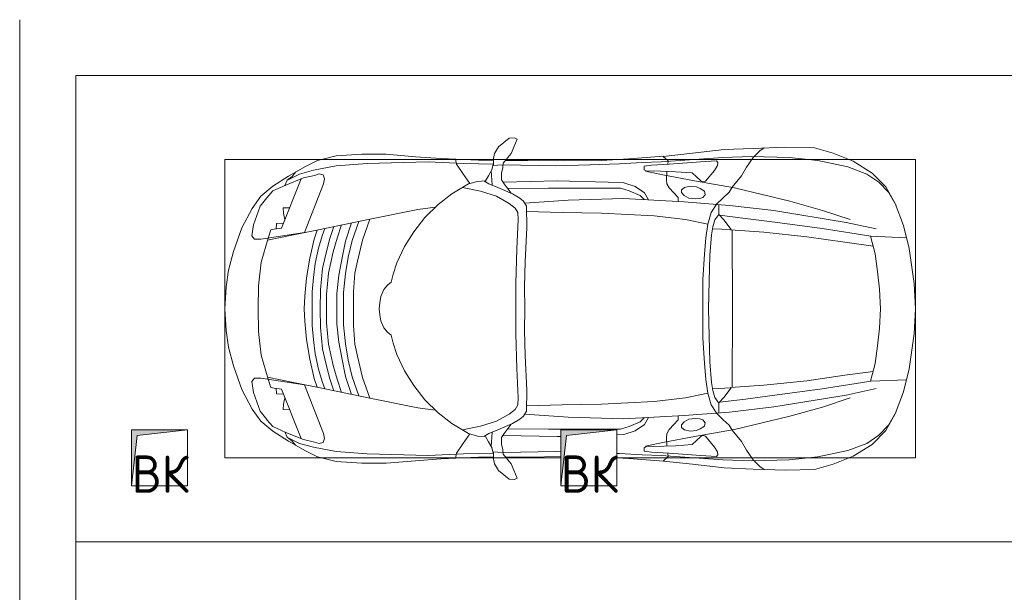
# Model space of a CAD drawing. Header units: millimetres. Extents: x -32229 to 170644, y -13689 to 125138.
# Tile 29 of 208: x -6265 to -989, y 61979 to 65050. Entities that reach past the tile are written whole.
import ezdxf

# ---------------------------------------------------------------- set-up
doc = ezdxf.new("R2010")
doc.units = ezdxf.units.MM
for name, color, linetype, lineweight in [('A-ANNO-NOTE', 7, 'Continuous', 18), ('A-DETL-GENF', 7, 'Continuous', 18), ('A-FLOR', 7, 'Continuous', 18), ('C-PRKG', 7, 'Continuous', 18), ('M-EQPM', 7, 'Continuous', 18)]:
    doc.layers.add(name, color=color, linetype=linetype, lineweight=lineweight)
doc.styles.add('GOST Common', font='GOST_Common.ttf', dxfattribs={"height": 200})

# ---------------------------------------------------------------- blocks, each defined once
blk = doc.blocks.new('АР_Машиноместо - 4900x2400_М__5300х2500_-V54--01 ЭО')
at = {"layer": 'A-DETL-GENF', "color": 253, "lineweight": 13, "true_color": 0xaaaaaa}
for p, q in [((1044.2, -818.6), (943.3, -845.1)), ((1132.7, -806), (1044.2, -818.6)), ((1250, -800), (1132.7, -806)), ((1250, -800), (1367.3, -806)), ((1367.3, -806), (1455.8, -818.6)), ((1455.8, -818.6), (1556.7, -845.1)), ((815.8, -891), (711.9, -946.2)), ((943.3, -845.1), (815.8, -891)), ((1556.7, -845.1), (1684.2, -891)), ((1684.2, -891), (1788.1, -946.2)), ((711.9, -946.2), (647.2, -992.8)), ((859, -944.1), (800.1, -952.6)), ((877.7, -958.9), (859, -944.1)), ((1622.3, -958.9), (1641, -944.1)), ((1641, -944.1), (1699.9, -952.6)), ((1788.1, -946.2), (1852.8, -992.8)), ((647.2, -992.8), (593.2, -1056.8)), ((700.9, -989.1), (655, -1024.3)), ((800.1, -952.6), (700.9, -989.1)), ((841.1, -1225.9), (877.7, -991.4)), ((1000.2, -994.5), (871.4, -1031.3)), ((877.7, -991.4), (877.7, -958.9)), ((1127.4, -979.8), (1000.2, -994.5)), ((1250, -977.6), (1127.4, -979.8)), ((1250, -977.6), (1372.6, -979.8)), ((1372.6, -979.8), (1499.8, -994.5)), ((1499.8, -994.5), (1628.6, -1031.3)), ((1622.3, -991.4), (1622.3, -958.9)), ((1658.9, -1225.9), (1622.3, -991.4)), ((1699.9, -952.6), (1799.1, -989.1)), ((1799.1, -989.1), (1845, -1024.3)), ((1852.8, -992.8), (1906.8, -1056.8)), ((654.7, -1024.4), (617.9, -1057.3)), ((882.6, -1027.5), (853.8, -1167.4)), ((1617.4, -1027.5), (1646.2, -1167.4)), ((1845.3, -1024.4), (1882.1, -1057.3)), ((593.2, -1056.8), (539.3, -1140.4)), ((617.9, -1057.3), (586.9, -1126.3)), ((1882.1, -1057.3), (1913.1, -1126.3)), ((1906.8, -1056.8), (1960.7, -1140.4)), ((539.3, -1140.4), (487.4, -1232.1)), ((540.4, -1159.6), (516.2, -1180.5)), ((561.3, -1132.6), (540.4, -1159.6)), ((586.9, -1126.3), (548.2, -1220.1)), ((589, -1121.6), (561.3, -1132.6)), ((1911, -1121.6), (1938.7, -1132.6)), ((1913.1, -1126.3), (1951.8, -1220.1)), ((1938.7, -1132.6), (1959.6, -1159.6)), ((1959.6, -1159.6), (1983.8, -1180.5)), ((1960.7, -1140.4), (2012.6, -1232.1)), ((853.8, -1167.4), (826.8, -1300.9)), ((1646.2, -1167.4), (1673.2, -1300.9)), ((487.4, -1232.1), (455.7, -1296.1)), ((548.2, -1220.1), (535, -1280.6)), ((580.7, -1327.1), (841.1, -1225.9)), ((978.6, -1254.6), (876.3, -1278.7)), ((1084.1, -1236), (978.6, -1254.6)), ((1182.5, -1227.5), (1084.1, -1236)), ((1250, -1223.7), (1182.5, -1227.5)), ((1250, -1223.7), (1317.5, -1227.5)), ((1317.5, -1227.5), (1415.9, -1236)), ((1415.9, -1236), (1521.4, -1254.6)), ((1521.4, -1254.6), (1623.7, -1278.7)), ((1919.3, -1327.1), (1658.9, -1225.9)), ((1951.8, -1220.1), (1965, -1280.6)), ((2012.6, -1232.1), (2044.3, -1296.1)), ((455.7, -1296.1), (430.8, -1396.6)), ((535, -1280.6), (527.2, -1305.2)), ((527.2, -1305.2), (531.8, -1326)), ((826.8, -1300.9), (770, -1576.5)), ((876.3, -1278.7), (828.3, -1293.7)), ((925.2, -1301.6), (859.1, -1321.2)), ((1007.1, -1283.7), (925.2, -1301.6)), ((1083.6, -1274.6), (1007.1, -1283.7)), ((1148.3, -1312.4), (1035, -1323.2)), ((1159.1, -1267.9), (1083.6, -1274.6)), ((1250, -1309.3), (1148.3, -1312.4)), ((1250, -1266.6), (1159.1, -1267.9)), ((1250, -1266.6), (1340.9, -1267.9)), ((1250, -1309.3), (1351.7, -1312.4)), ((1340.9, -1267.9), (1416.4, -1274.6)), ((1351.7, -1312.4), (1465, -1323.2)), ((1416.4, -1274.6), (1492.9, -1283.7)), ((1492.9, -1283.7), (1574.8, -1301.6)), ((1574.8, -1301.6), (1640.9, -1321.2)), ((1623.7, -1278.7), (1671.7, -1293.7)), ((1673.2, -1300.9), (1730, -1576.5)), ((1965, -1280.6), (1972.8, -1305.2)), ((1972.8, -1305.2), (1968.2, -1326)), ((2044.3, -1296.1), (2069.2, -1396.6)), ((531.8, -1326), (554.4, -1333.3)), ((554.4, -1333.3), (580.7, -1327.1)), ((873.8, -1361.2), (809.9, -1383.1)), ((859.1, -1321.2), (819.9, -1334.4)), ((958.3, -1341.1), (873.8, -1361.2)), ((1059, -1354.8), (945.3, -1380.6)), ((1035, -1323.2), (958.3, -1341.1)), ((1174.5, -1344.2), (1059, -1354.8)), ((1250, -1344.9), (1174.5, -1344.2)), ((1250, -1344.9), (1325.5, -1344.2)), ((1325.5, -1344.2), (1441, -1354.8)), ((1441, -1354.8), (1554.7, -1380.6)), ((1465, -1323.2), (1541.7, -1341.1)), ((1541.7, -1341.1), (1626.2, -1361.2)), ((1626.2, -1361.2), (1690.1, -1383.1)), ((1640.9, -1321.2), (1680.1, -1334.4)), ((1945.6, -1333.3), (1919.3, -1327.1)), ((1968.2, -1326), (1945.6, -1333.3)), ((430.8, -1396.6), (422, -1534.1)), ((871.4, -1401.1), (800.5, -1424.6)), ((945.3, -1380.6), (871.4, -1401.1)), ((1070, -1410.4), (986.2, -1425.6)), ((1168.3, -1399.8), (1070, -1410.4)), ((1250, -1400.1), (1168.3, -1399.8)), ((1250, -1400.1), (1331.7, -1399.8)), ((1331.7, -1399.8), (1430, -1410.4)), ((1430, -1410.4), (1513.8, -1425.6)), ((1554.7, -1380.6), (1628.6, -1401.1)), ((1628.6, -1401.1), (1699.5, -1424.6)), ((2069.2, -1396.6), (2078, -1534.1)), ((887, -1446.5), (790.4, -1477.3)), ((973.4, -1459.7), (884.3, -1480.8)), ((986.2, -1425.6), (887, -1446.5)), ((1061.9, -1445.7), (973.4, -1459.7)), ((1163.9, -1435.1), (1061.9, -1445.7)), ((1250, -1435.1), (1163.9, -1435.1)), ((1250, -1435.1), (1336.1, -1435.1)), ((1336.1, -1435.1), (1438.1, -1445.7)), ((1438.1, -1445.7), (1526.6, -1459.7)), ((1513.8, -1425.6), (1613, -1446.5)), ((1526.6, -1459.7), (1615.7, -1480.8)), ((1613, -1446.5), (1709.6, -1477.3)), ((884.3, -1480.8), (782, -1518.1)), ((994.9, -1509.3), (881.7, -1536.4)), ((1060, -1496.1), (994.9, -1509.3)), ((1159.3, -1489.1), (1060, -1496.1)), ((1250, -1488.3), (1159.3, -1489.1)), ((1250, -1488.3), (1340.7, -1489.1)), ((1340.7, -1489.1), (1440, -1496.1)), ((1440, -1496.1), (1505.1, -1509.3)), ((1505.1, -1509.3), (1618.3, -1536.4)), ((1615.7, -1480.8), (1718, -1518.1)), ((422, -1534.1), (422, -1662.9)), ((770, -1576.5), (718.3, -1834.2)), ((881.7, -1536.4), (770, -1576.5)), ((1618.3, -1536.4), (1730, -1576.5)), ((1730, -1576.5), (1781.7, -1834.2)), ((2078, -1534.1), (2078, -1662.9)), ((1217.8, -1629.1), (1184.7, -1635.7)), ((1217.8, -1629.1), (1250, -1626.8)), ((1282.2, -1629.1), (1250, -1626.8)), ((1282.2, -1629.1), (1315.3, -1635.7)), ((422, -1662.9), (434.8, -1820.7)), ((1123.5, -1670.9), (1107.2, -1689.8)), ((1147.5, -1650.5), (1123.5, -1670.9)), ((1184.7, -1635.7), (1147.5, -1650.5)), ((1315.3, -1635.7), (1352.5, -1650.5)), ((1352.5, -1650.5), (1376.5, -1670.9)), ((1376.5, -1670.9), (1392.8, -1689.8)), ((2078, -1662.9), (2065.2, -1820.7)), ((1004.2, -1721.4), (917, -1761.1)), ((1064.9, -1700.5), (1004.2, -1721.4)), ((1107.2, -1689.8), (1064.9, -1700.5)), ((1392.8, -1689.8), (1435.1, -1700.5)), ((1435.1, -1700.5), (1495.8, -1721.4)), ((1495.8, -1721.4), (1583, -1761.1)), ((917, -1761.1), (837.5, -1812.1)), ((1583, -1761.1), (1662.5, -1812.1)), ((434.8, -1820.7), (444.9, -1956.8)), ((718.3, -1834.2), (705.7, -1926.7)), ((837.5, -1812.1), (761.1, -1871.7)), ((1662.5, -1812.1), (1738.9, -1871.7)), ((1781.7, -1834.2), (1794.3, -1926.7)), ((2065.2, -1820.7), (2055.1, -1956.8)), ((761.1, -1871.7), (690.7, -1941.6)), ((1738.9, -1871.7), (1809.3, -1941.6)), ((690.7, -1941.6), (634.6, -2015)), ((1809.3, -1941.6), (1865.4, -2015)), ((444.9, -1956.8), (453, -2159.1)), ((2055.1, -1956.8), (2047, -2159.1)), ((475.1, -2041), (447.5, -2034.4)), ((525.5, -2074.6), (475.1, -2041)), ((634.6, -2015), (580.7, -2105.7)), ((1865.4, -2015), (1919.3, -2105.7)), ((1974.5, -2074.6), (2024.9, -2041)), ((2024.9, -2041), (2052.5, -2034.4)), ((578.8, -2112.6), (525.5, -2074.6)), ((580.7, -2105.7), (567.1, -2153.8)), ((619.7, -2168.6), (600.3, -2072.7)), ((1880.3, -2168.6), (1899.7, -2072.7)), ((1919.3, -2105.7), (1932.9, -2153.8)), ((1921.2, -2112.6), (1974.5, -2074.6)), ((453, -2159.1), (455, -2238.9)), ((567.1, -2153.8), (564.3, -2195.4)), ((1932.9, -2153.8), (1935.7, -2195.4)), ((2047, -2159.1), (2045, -2238.9)), ((536.7, -2211.8), (505.1, -2230)), ((564.3, -2195.4), (536.7, -2211.8)), ((579.9, -2213.8), (564.9, -2186.5)), ((600.8, -2263), (579.9, -2213.8)), ((647.3, -2254.2), (619.7, -2168.6)), ((1852.7, -2254.2), (1880.3, -2168.6)), ((1899.2, -2263), (1920.1, -2213.8)), ((1920.1, -2213.8), (1935.1, -2186.5)), ((1935.7, -2195.4), (1963.3, -2211.8)), ((1963.3, -2211.8), (1994.9, -2230)), ((335.2, -2322.3), (381.7, -2266.4)), ((381.7, -2266.4), (417.4, -2243.4)), ((417.4, -2243.4), (445.1, -2238.7)), ((445.1, -2238.7), (481.8, -2239.5)), ((505.1, -2230), (467.5, -2239.2)), ((482, -2235.6), (479.1, -2288.7)), ((586.6, -2231.3), (510.1, -2227.1)), ((633.8, -2340.5), (600.8, -2263)), ((685.1, -2322.3), (647.3, -2254.2)), ((1814.9, -2322.3), (1852.7, -2254.2)), ((1866.2, -2340.5), (1899.2, -2263)), ((1913.4, -2231.3), (1989.9, -2227.1)), ((1994.9, -2230), (2032.5, -2239.2)), ((2018, -2235.6), (2020.9, -2288.7)), ((2054.9, -2238.7), (2018.2, -2239.5)), ((2082.6, -2243.4), (2054.9, -2238.7)), ((2118.3, -2266.4), (2082.6, -2243.4)), ((2164.8, -2322.3), (2118.3, -2266.4)), ((449.8, -2306.1), (417.4, -2333.8)), ((470, -2290), (449.8, -2306.1)), ((454.5, -2423.6), (456, -2301.1)), ((493.6, -2288.6), (470, -2290)), ((523.3, -2281.2), (493.6, -2288.6)), ((559, -2282.6), (523.3, -2281.2)), ((580.6, -2296), (559, -2282.6)), ((630.6, -2332.9), (580.6, -2296)), ((603.5, -2534.3), (606.1, -2314.9)), ((1869.4, -2332.9), (1919.4, -2296)), ((1896.5, -2534.3), (1893.9, -2314.9)), ((1919.4, -2296), (1941, -2282.6)), ((1941, -2282.6), (1976.7, -2281.2)), ((1976.7, -2281.2), (2006.4, -2288.6)), ((2006.4, -2288.6), (2030, -2290)), ((2030, -2290), (2050.2, -2306.1)), ((2045.5, -2423.6), (2044, -2301.1)), ((2050.2, -2306.1), (2082.6, -2333.8)), ((333.1, -2350.6), (335.2, -2322.3)), ((341.2, -2366.2), (333.1, -2350.6)), ((384.4, -2347.9), (341.2, -2366.2)), ((417.4, -2333.8), (384.4, -2347.9)), ((656.7, -2380.3), (633.8, -2340.5)), ((710, -2355.4), (685.1, -2322.3)), ((734.3, -2368.8), (710, -2355.4)), ((772.7, -2371.5), (734.3, -2368.8)), ((929.1, -2364.1), (772.7, -2371.5)), ((1115.2, -2358.7), (929.1, -2364.1)), ((1250, -2357.8), (1115.2, -2358.7)), ((1250, -2357.8), (1384.8, -2358.7)), ((1384.8, -2358.7), (1570.9, -2364.1)), ((1570.9, -2364.1), (1727.3, -2371.5)), ((1727.3, -2371.5), (1765.7, -2368.8)), ((1765.7, -2368.8), (1790, -2355.4)), ((1790, -2355.4), (1814.9, -2322.3)), ((1843.3, -2380.3), (1866.2, -2340.5)), ((2082.6, -2333.8), (2115.6, -2347.9)), ((2115.6, -2347.9), (2158.8, -2366.2)), ((2158.8, -2366.2), (2166.9, -2350.6)), ((2166.9, -2350.6), (2164.8, -2322.3)), ((456.7, -2600), (454.5, -2423.6)), ((672.8, -2399.7), (656.7, -2380.3)), ((684.8, -2406.5), (667.8, -2638.3)), ((700.6, -2415.4), (672.8, -2399.7)), ((813.8, -2416.7), (700.6, -2415.4)), ((999.2, -2409.3), (813.8, -2416.7)), ((1132.7, -2404.6), (999.2, -2409.3)), ((1250, -2406.6), (1132.7, -2404.6)), ((1250, -2406.6), (1367.3, -2404.6)), ((1367.3, -2404.6), (1500.8, -2409.3)), ((1500.8, -2409.3), (1686.2, -2416.7)), ((1686.2, -2416.7), (1799.4, -2415.4)), ((1799.4, -2415.4), (1827.2, -2399.7)), ((1815.2, -2406.5), (1832.2, -2638.3)), ((1827.2, -2399.7), (1843.3, -2380.3)), ((2043.2, -2613.6), (2045.5, -2423.6)), ((604.4, -2850.8), (603.5, -2534.3)), ((1895.6, -2850.8), (1896.5, -2534.3)), ((2043.9, -2818.3), (2043.2, -2613.6)), ((667.8, -2638.3), (659.3, -2936)), ((1832.2, -2638.3), (1840.7, -2936)), ((2054, -2964.8), (2043.9, -2818.3)), ((446, -2964.8), (450.4, -2900)), ((604.4, -2919.4), (604.4, -2850.8)), ((1895.6, -2919.4), (1895.6, -2850.8)), ((618.7, -2966.7), (604.4, -2919.4)), ((659.3, -2936), (676.4, -3260.1)), ((1840.7, -2936), (1823.6, -3260.1)), ((1881.3, -2966.7), (1895.6, -2919.4)), ((432.8, -3149.3), (446, -2964.8)), ((643.6, -3024.6), (618.7, -2966.7)), ((1856.4, -3024.6), (1881.3, -2966.7)), ((2067.2, -3149.3), (2054, -2964.8)), ((485.6, -3046.1), (480.8, -3085)), ((504.5, -3046.6), (485.6, -3046.1)), ((512.2, -3061.4), (504.5, -3046.6)), ((665.1, -3046.1), (643.6, -3024.6)), ((1834.9, -3046.1), (1856.4, -3024.6)), ((1987.8, -3061.4), (1995.5, -3046.6)), ((1995.5, -3046.6), (2014.4, -3046.1)), ((2014.4, -3046.1), (2019.2, -3085)), ((480.8, -3085), (474.8, -3179.9)), ((510.9, -3094.6), (512.2, -3061.4)), ((515.3, -3213.7), (510.9, -3094.6)), ((1984.7, -3213.7), (1989.1, -3094.6)), ((1989.1, -3094.6), (1987.8, -3061.4)), ((2019.2, -3085), (2025.2, -3179.9)), ((415.7, -3305.9), (432.8, -3149.3)), ((456.9, -3174.2), (432.9, -3148.3)), ((558.4, -3165.4), (513.6, -3168)), ((579.5, -3167.7), (558.4, -3165.4)), ((1920.5, -3167.7), (1941.6, -3165.4)), ((1941.6, -3165.4), (1986.4, -3168)), ((2043.1, -3174.2), (2067.1, -3148.3)), ((2084.3, -3305.9), (2067.1, -3148.3)), ((475.2, -3173.5), (456.9, -3174.2)), ((474.8, -3179.9), (462.2, -3347.3)), ((522.2, -3303.2), (515.3, -3213.7)), ((601.7, -3179.4), (579.5, -3167.7)), ((654.5, -3228.1), (601.7, -3179.4)), ((1845.5, -3228.1), (1898.3, -3179.4)), ((1898.3, -3179.4), (1920.5, -3167.7)), ((1977.8, -3303.2), (1984.7, -3213.7)), ((2024.8, -3173.5), (2043.1, -3174.2)), ((2025.2, -3179.9), (2037.8, -3347.3)), ((599.8, -3262.3), (593.6, -3292.5)), ((612.1, -3245.7), (599.8, -3262.3)), ((626.8, -3246.1), (612.1, -3245.7)), ((643.2, -3259.9), (626.8, -3246.1)), ((657.2, -3286.3), (643.2, -3259.9)), ((674.6, -3227.6), (654.5, -3228.1)), ((676.4, -3260.1), (695.7, -3502.8)), ((1823.6, -3260.1), (1804.3, -3502.8)), ((1825.4, -3227.6), (1845.5, -3228.1)), ((1842.8, -3286.3), (1856.8, -3259.9)), ((1856.8, -3259.9), (1873.2, -3246.1)), ((1873.2, -3246.1), (1887.9, -3245.7)), ((1887.9, -3245.7), (1900.2, -3262.3)), ((1900.2, -3262.3), (1906.4, -3292.5)), ((397.1, -3474.2), (415.7, -3305.9)), ((564.6, -3349.7), (522.2, -3303.2)), ((593.6, -3292.5), (597.1, -3327.4)), ((661.1, -3321.2), (657.2, -3286.3)), ((658.7, -3344.5), (661.1, -3321.2)), ((1838.9, -3321.2), (1842.8, -3286.3)), ((1841.3, -3344.5), (1838.9, -3321.2)), ((1906.4, -3292.5), (1902.9, -3327.4)), ((1935.4, -3349.7), (1977.8, -3303.2)), ((2102.9, -3474.2), (2084.3, -3305.9)), ((462.2, -3347.3), (456.6, -3434.5)), ((508, -3422.8), (566.8, -3375.1)), ((569.7, -3360.7), (564.6, -3349.7)), ((566.8, -3375.1), (569.7, -3360.7)), ((597.1, -3327.4), (605.2, -3346.8)), ((605.2, -3346.8), (620, -3369.3)), ((620, -3369.3), (638.7, -3372.5)), ((638.7, -3372.5), (654.1, -3360.7)), ((654.1, -3360.7), (658.7, -3344.5)), ((1845.9, -3360.7), (1841.3, -3344.5)), ((1861.3, -3372.5), (1845.9, -3360.7)), ((1880, -3369.3), (1861.3, -3372.5)), ((1894.8, -3346.8), (1880, -3369.3)), ((1902.9, -3327.4), (1894.8, -3346.8)), ((1930.3, -3360.7), (1935.4, -3349.7)), ((1933.2, -3375.1), (1930.3, -3360.7)), ((1992, -3422.8), (1933.2, -3375.1)), ((2037.8, -3347.3), (2043.4, -3434.5)), ((481.5, -3439.1), (508, -3422.8)), ((773, -3424.2), (744.1, -3447.2)), ((811.1, -3414.8), (773, -3424.2)), ((853.3, -3407.2), (811.1, -3414.8)), ((825.6, -3512.1), (821, -3413)), ((965.3, -3397.8), (853.3, -3407.2)), ((1102.5, -3394.3), (965.3, -3397.8)), ((1250, -3391.3), (1102.5, -3394.3)), ((1250, -3391.3), (1397.5, -3394.3)), ((1397.5, -3394.3), (1534.7, -3397.8)), ((1534.7, -3397.8), (1646.7, -3407.2)), ((1646.7, -3407.2), (1688.9, -3414.8)), ((1674.4, -3512.1), (1679, -3413)), ((1688.9, -3414.8), (1727, -3424.2)), ((1727, -3424.2), (1755.7, -3447)), ((2018.5, -3439.1), (1992, -3422.8)), ((390.2, -3630), (397.1, -3474.2)), ((456.6, -3434.5), (466.2, -3441.1)), ((466.2, -3441.1), (481.5, -3439.1)), ((654.7, -3470.4), (624.9, -3501.2)), ((690.2, -3433.7), (654.7, -3470.4)), ((744.1, -3447.2), (691.3, -3447.2)), ((744.3, -3447), (773.2, -3472.4)), ((773.2, -3472.4), (825.6, -3512.1)), ((1726.8, -3472.4), (1674.4, -3512.1)), ((1755.7, -3447), (1726.8, -3472.4)), ((1755.7, -3447.2), (1808.7, -3447.2)), ((1809.8, -3433.7), (1845.3, -3470.4)), ((1845.3, -3470.4), (1875.1, -3501.2)), ((2033.8, -3441.1), (2018.5, -3439.1)), ((2043.4, -3434.5), (2033.8, -3441.1)), ((2109.8, -3630), (2102.9, -3474.2)), ((598.3, -3518.6), (537.9, -3567)), ((624.9, -3501.2), (598.3, -3518.6)), ((840.1, -3687.8), (826.6, -3509.6)), ((1250, -3520.1), (827.2, -3517.2)), ((1250, -3520.1), (1672.8, -3517.2)), ((1659.9, -3687.8), (1673.4, -3509.6)), ((1875.1, -3501.2), (1901.7, -3518.6)), ((1901.7, -3518.6), (1962.1, -3567)), ((537.9, -3567), (491.4, -3594.2)), ((1962.1, -3567), (2008.6, -3594.2)), ((384, -3802.9), (390.2, -3630)), ((438.6, -3629.8), (403.8, -3665.5)), ((491.4, -3594.2), (438.6, -3629.8)), ((2008.6, -3594.2), (2061.4, -3629.8)), ((2061.4, -3629.8), (2096.2, -3665.5)), ((2116, -3802.9), (2109.8, -3630)), ((403.8, -3665.5), (388.1, -3688.4)), ((863.9, -3917.5), (840.1, -3687.8)), ((1636.1, -3917.5), (1659.9, -3687.8)), ((2096.2, -3665.5), (2111.9, -3688.4)), ((387.4, -3958.4), (384, -3802.9)), ((2112.6, -3958.4), (2116, -3802.9)), ((893.6, -4121.6), (863.9, -3917.5)), ((1606.4, -4121.6), (1636.1, -3917.5)), ((416.4, -4059.2), (387.4, -3958.4)), ((2083.6, -4059.2), (2112.6, -3958.4)), ((458.6, -4167), (416.4, -4059.2)), ((2041.4, -4167), (2083.6, -4059.2)), ((522.5, -4267.9), (458.6, -4167)), ((914, -4272.5), (893.6, -4121.6)), ((1586, -4272.5), (1606.4, -4121.6)), ((1977.5, -4267.9), (2041.4, -4167)), ((596.3, -4340.6), (522.5, -4267.9)), ((955.5, -4283.9), (861, -4259.4)), ((861.2, -4260.3), (869.3, -4451.1)), ((1544.5, -4283.9), (1639, -4259.4)), ((1638.8, -4260.3), (1630.7, -4451.1)), ((1903.7, -4340.6), (1977.5, -4267.9)), ((1050.4, -4297.3), (955.5, -4283.9)), ((1146, -4306.7), (1050.4, -4297.3)), ((1250, -4312), (1146, -4306.7)), ((1250, -4312), (1354, -4306.7)), ((1354, -4306.7), (1449.6, -4297.3)), ((1449.6, -4297.3), (1544.5, -4283.9)), ((686, -4391.6), (596.3, -4340.6)), ((1814, -4391.6), (1903.7, -4340.6)), ((804.4, -4436.7), (686, -4391.6)), ((1695.6, -4436.7), (1814, -4391.6)), ((927, -4466.6), (804.4, -4436.7)), ((1114.6, -4493), (927, -4466.6)), ((1385.4, -4493), (1573, -4466.6)), ((1573, -4466.6), (1695.6, -4436.7)), ((1250, -4500), (1114.6, -4493)), ((1250, -4500), (1385.4, -4493))]:
    blk.add_line(p, q, dxfattribs=at)
at = {"layer": 'A-DETL-GENF', "color": 254, "lineweight": 13, "true_color": 0xd4d4d4}
for p, q in [((827.7, -1045), (824.1, -1063.7)), ((871.3, -1031.9), (827.7, -1045)), ((1628.7, -1031.9), (1672.3, -1045)), ((1672.3, -1045), (1675.9, -1063.7)), ((818.8, -1102.9), (554, -1208.1)), ((792.9, -1076.2), (791.2, -1114.5)), ((823.3, -1074.4), (792.9, -1076.2)), ((824.1, -1063.7), (818.8, -1102.9)), ((1675.9, -1063.7), (1681.2, -1102.9)), ((1676.7, -1074.4), (1707.1, -1076.2)), ((1681.2, -1102.9), (1946, -1208.1)), ((1707.1, -1076.2), (1708.8, -1114.5)), ((561.7, -1132.1), (527.9, -1198.6)), ((709.1, -1112.7), (708.2, -1146.9)), ((737.7, -1113.6), (709.1, -1112.7)), ((772.6, -1121.3), (737.7, -1113.6)), ((1727.4, -1121.3), (1762.3, -1113.6)), ((1762.3, -1113.6), (1790.9, -1112.7)), ((1790.9, -1112.7), (1791.8, -1146.9)), ((1938.3, -1132.1), (1972.1, -1198.6)), ((527.9, -1198.6), (507.4, -1274.3)), ((1972.1, -1198.6), (1992.6, -1274.3)), ((507.4, -1274.3), (483.4, -1395.6)), ((1992.6, -1274.3), (2016.6, -1395.6)), ((483.4, -1395.6), (470.9, -1561.4)), ((2016.6, -1395.6), (2029.1, -1561.4)), ((470.9, -1561.4), (462.8, -1889.5)), ((2029.1, -1561.4), (2037.2, -1889.5)), ((462.8, -1889.5), (471.8, -2077.7)), ((2037.2, -1889.5), (2028.2, -2077.7)), ((471.8, -2077.7), (474.5, -2239.3)), ((2028.2, -2077.7), (2025.5, -2239.3)), ((483.3, -2571.4), (478, -2290)), ((570.6, -2291.4), (564.4, -2580.5)), ((1929.4, -2291.4), (1935.6, -2580.5)), ((2016.7, -2571.4), (2022, -2290)), ((728.4, -2415.7), (733.8, -2606.7)), ((1771.6, -2415.7), (1766.2, -2606.7)), ((482.4, -2600), (483.3, -2571.4)), ((564.4, -2580.5), (565, -2600)), ((1935.6, -2580.5), (1928.4, -2853.3)), ((2022.2, -2754.7), (2016.7, -2571.4)), ((733.8, -2606.7), (737.8, -2818.3)), ((1766.2, -2606.7), (1762.2, -2818.3)), ((2026.1, -2913.7), (2022.2, -2754.7)), ((737.8, -2818.3), (752.8, -3099)), ((1762.2, -2818.3), (1747.2, -3099)), ((473.9, -2913.7), (474.2, -2900)), ((573.9, -2900), (575.7, -2937.4)), ((1928.4, -2853.3), (1924.3, -2937.4)), ((466.3, -3036.3), (473.9, -2913.7)), ((575.7, -2937.4), (595.2, -2997.9)), ((1924.3, -2937.4), (1904.8, -2997.9)), ((2033.7, -3036.3), (2026.1, -2913.7)), ((595.2, -2997.9), (629, -3048.1)), ((1904.8, -2997.9), (1871, -3048.1)), ((462, -3136.6), (466.3, -3036.3)), ((512.5, -3053.2), (532.7, -3145.9)), ((629, -3048.1), (666.7, -3069.7)), ((1871, -3048.1), (1833.3, -3069.7)), ((1987.5, -3053.2), (1967.3, -3145.9)), ((2038, -3136.6), (2033.7, -3036.3)), ((752.8, -3099), (771.7, -3268.5)), ((1747.2, -3099), (1728.3, -3268.5)), ((439.5, -3468.5), (462, -3136.6)), ((532.7, -3145.9), (564, -3316.2)), ((1967.3, -3145.9), (1936, -3316.2)), ((2060.5, -3468.5), (2038, -3136.6)), ((771.7, -3268.5), (797.1, -3388.2)), ((1728.3, -3268.5), (1702.9, -3388.2)), ((564, -3316.2), (602.3, -3530.2)), ((1936, -3316.2), (1897.7, -3530.2)), ((957.1, -3368.9), (870, -3377.1)), ((1093.5, -3360.7), (957.1, -3368.9)), ((1250, -3360.7), (1093.5, -3360.7)), ((1250, -3360.7), (1406.5, -3360.7)), ((1406.5, -3360.7), (1542.9, -3368.9)), ((1542.9, -3368.9), (1630, -3377.1)), ((734.6, -3405.8), (688.5, -3435.5)), ((797.1, -3388.2), (734.6, -3405.8)), ((870, -3377.1), (797.1, -3388.2)), ((1630, -3377.1), (1702.9, -3388.2)), ((1702.9, -3388.2), (1765.4, -3405.8)), ((1765.4, -3405.8), (1811.5, -3435.5)), ((434.2, -3623.7), (439.5, -3468.5)), ((749.1, -3450.8), (765.5, -3589.1)), ((1750.9, -3450.8), (1734.5, -3589.1)), ((2065.8, -3623.7), (2060.5, -3468.5)), ((602.3, -3530.2), (673.6, -3827.1)), ((695.7, -3502.8), (723.2, -3741.5)), ((1804.3, -3502.8), (1776.8, -3741.5)), ((1897.7, -3530.2), (1826.4, -3827.1)), ((438.6, -3823.4), (434.2, -3623.7)), ((765.5, -3589.1), (785.7, -3746.6)), ((1734.5, -3589.1), (1714.3, -3746.6)), ((2061.4, -3823.4), (2065.8, -3623.7)), ((723.2, -3741.5), (786.9, -4128.3)), ((1776.8, -3741.5), (1713.1, -4128.3)), ((785.7, -3746.6), (819.4, -4000.8)), ((1714.3, -3746.6), (1680.6, -4000.8)), ((454.7, -3976.8), (438.6, -3823.4)), ((673.6, -3827.1), (722.7, -4001.8)), ((1826.4, -3827.1), (1777.3, -4001.8)), ((2045.3, -3976.8), (2061.4, -3823.4)), ((488.6, -4138.1), (454.7, -3976.8)), ((722.7, -4001.8), (771.7, -4149.8)), ((819.4, -4000.8), (849, -4182.8)), ((1680.6, -4000.8), (1651, -4182.8)), ((1777.3, -4001.8), (1728.3, -4149.8)), ((2011.4, -4138.1), (2045.3, -3976.8)), ((527.8, -4239.8), (488.6, -4138.1)), ((786.9, -4128.3), (821.1, -4289.8)), ((1713.1, -4128.3), (1678.9, -4289.8)), ((1972.2, -4239.8), (2011.4, -4138.1)), ((849, -4182.8), (861.2, -4260.3)), ((1651, -4182.8), (1638.8, -4260.3)), ((571.5, -4303.1), (527.8, -4239.8)), ((1928.5, -4303.1), (1972.2, -4239.8)), ((625, -4354.8), (571.5, -4303.1)), ((1875, -4354.8), (1928.5, -4303.1)), ((696.3, -4395.8), (625, -4354.8)), ((1803.7, -4395.8), (1875, -4354.8))]:
    blk.add_line(p, q, dxfattribs=at)
at = {"layer": 'C-PRKG', "color": 253, "lineweight": 13, "true_color": 0xaaaaaa}
for p, q in [((2500, 0), (0, 0)), ((0, 0), (0, -5300)), ((2500, 0), (2500, -5300)), ((450, -800), (450, -2600)), ((450, -800), (2050, -800)), ((2050, -800), (2050, -4500)), ((450, -2900), (450, -4500)), ((450, -4500), (2050, -4500))]:
    blk.add_line(p, q, dxfattribs=at)
blk = doc.blocks.new('АР_Машиноместо - 4900x2400_М__5300х2500_-3113489--01 ЭО')
at = {"layer": 'C-PRKG', "color": 253, "lineweight": 13, "true_color": 0xaaaaaa}
for p, q in [((0, 0), (0, 5300)), ((2500, 0), (0, 0))]:
    blk.add_line(p, q, dxfattribs=at)
blk = doc.blocks.new('АР_Канал вертикальный прямоугольный - ВК-5095531--01 ЭО')
at = {"layer": 'M-EQPM', "lineweight": 13, "true_color": 0xe2e2e2}
blk.add_hatch(color=254, dxfattribs=at).paths.add_polyline_path([(-150, -150), (-120, 120), (150, 150), (-150, 150)])
at = {"layer": 'M-EQPM', "color": 253, "lineweight": 13, "true_color": 0xaaaaaa}
for p, q in [((150, 150), (-150, 150)), ((-150, 150), (-150, -150)), ((150, 150), (-150, 150)), ((-150, 150), (-150, -150)), ((-150, -150), (-150, 150)), ((-150, 150), (150, 150)), ((-150, -150), (-120, 120)), ((-150, -150), (-120, 120)), ((-120, 120), (150, 150)), ((-120, 120), (150, 150)), ((150, -150), (150, 150)), ((150, 150), (150, -150)), ((-150, -150), (150, -150)), ((150, -150), (-150, -150))]:
    blk.add_line(p, q, dxfattribs=at)
blk = doc.blocks.new('Наметкина 10_РД_АР_П_rvt-1--01 ЭО')
at = {"layer": 'A-FLOR', "color": 253, "lineweight": 13, "true_color": 0xaaaaaa}
for p, q in [((-6264.7, 65050), (-6264.7, 59250)), ((-6264.7, 59750), (-6264.7, 65050))]:
    blk.add_line(p, q, dxfattribs=at)
at = {"layer": 'C-PRKG', "color": 253, "lineweight": 13, "true_color": 0xaaaaaa}
for name, rotation in [('АР_Машиноместо - 4900x2400_М__5300х2500_-V54--01 ЭО', 90.00000000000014), ('АР_Машиноместо - 4900x2400_М__5300х2500_-3113489--01 ЭО', 269.999999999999)]:
    blk.add_blockref(name, (-5964.7, 62250), dxfattribs=dict(at, rotation=rotation))
at = {"layer": 'M-EQPM', "color": 253, "lineweight": 13, "true_color": 0xaaaaaa}
for p in [(-5514.7, 62700), (-3214.7, 62700)]:
    blk.add_blockref('АР_Канал вертикальный прямоугольный - ВК-5095531--01 ЭО', p, dxfattribs=at)
at = {"layer": 'A-ANNO-NOTE', "color": 253, "lineweight": 5, "true_color": 0xaaaaaa, "char_height": 200, "width": 344, "attachment_point": 5, "line_spacing_factor": 1.022766, "style": 'GOST Common'}
for insert in [(-5511.9, 62612.7), (-3211.9, 62612.7)]:
    blk.add_mtext('\\pt2540,5080,7620,10160,12700,15240,17780,20320,22860,25400,27940,30480,33020,35560,38100,40640,43180,45720,48260,50800,53340,55880,58420,60960,63500,66040,68580,71120,73660,76200,78740,81280;ВК', dxfattribs=dict(at, insert=insert))

msp = doc.modelspace()

# ---------------------------------------------------------------- block references
at = {"lineweight": 5}
msp.add_blockref('Наметкина 10_РД_АР_П_rvt-1--01 ЭО', (0, 0), dxfattribs=at)

doc.saveas('drawing.dxf')
